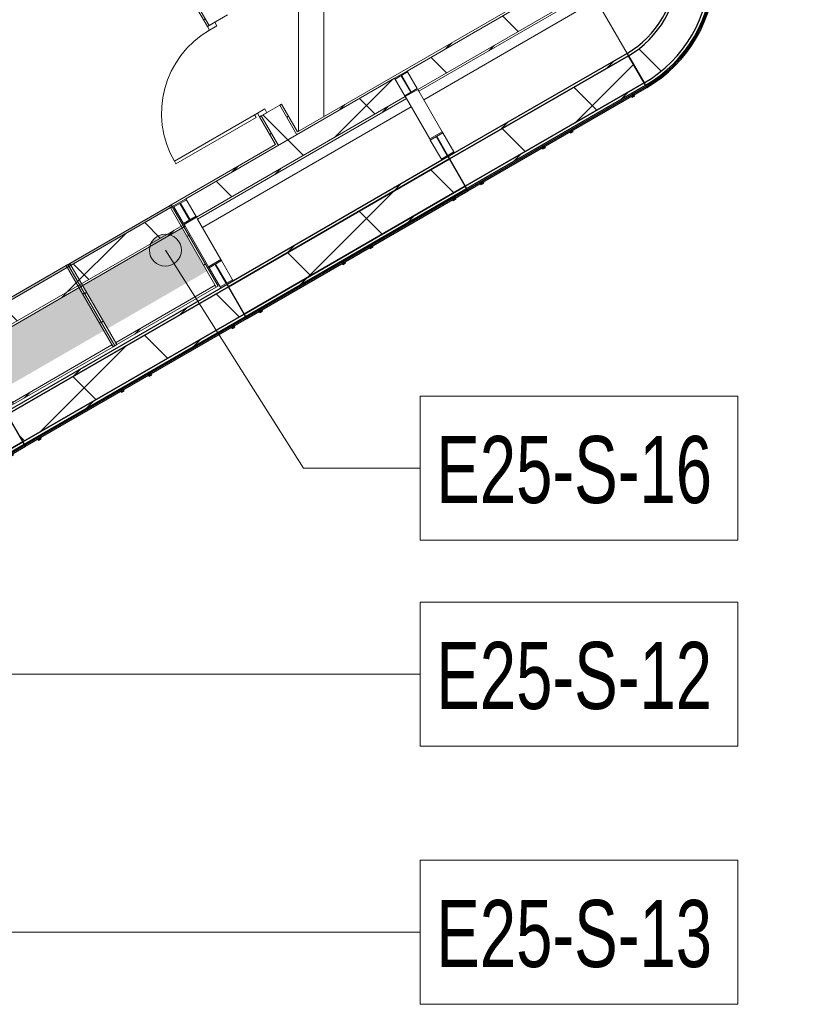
# Model space of a CAD drawing. Header units: centimetres. Extents: x 6036 to 22185, y 5782 to 11383.
# Tile 4 of 183: x 7046 to 7786, y 7270 to 8195. Entities that reach past the tile are written whole.
import ezdxf

# ---------------------------------------------------------------- set-up
doc = ezdxf.new("R2010")
doc.units = ezdxf.units.CM
for name, color, linetype, lineweight in [('A-ANNO-KEYN', 231, 'Continuous', 9), ('A-DOOR', 31, 'Continuous', 9), ('A-DOOR-FRAM', 31, 'Continuous', 9), ('A-DOOR-OPNG', 31, 'Continuous', 9), ('A-FLOR', 192, 'Continuous', 9), ('A-GENM', 13, 'Continuous', 9), ('A-WALL', 113, 'Continuous', 9), ('A-WALL-FNSH', 113, 'Continuous', 25), ('A-WALL-PATT', 111, 'Continuous', 25), ('S-BEAM', 12, 'Continuous', 9)]:
    doc.layers.add(name, color=color, linetype=linetype, lineweight=lineweight)
doc.styles.add('Arial Narrow', font='ARIALN.TTF', dxfattribs={"width": 0.85, "height": 63})
pattern_1 = [(45, (0, 0), (-21.2132, 21.2132), [])]
pattern_2 = [(45, (0, 0), (-53.033, 53.033), []), (135, (0, 0), (-53.033, -53.033), [])]
pattern_3 = [(195, (10067.627, 3362.18), (7.76457, -28.977775), [])]
pattern_4 = [(195, (10179.627, 3362.18), (7.76457, -28.977775), [])]

# ---------------------------------------------------------------- blocks, each defined once
blk = doc.blocks.new('GEMO_PanelElewacyjnyParter - GEMO_PanelElewacyjnyParter-V1-7-00 ZestMeble')
at = {"layer": 'S-BEAM'}
h = blk.add_hatch(dxfattribs=at)
h.set_pattern_fill('FP_4', color=256, style=0, pattern_type=2)
h.set_pattern_definition([(15, (-9883.627, -3160.18), (-7.76457, 28.977775), [])])
h.paths.add_polyline_path([(-120, 66.4), (120, 66.4), (120, 68.94), (-120, 68.94)])
h.paths.add_polyline_path([(-120, 98.5), (120, 98.5), (120, 101.04), (-120, 101.04)])
h = blk.add_hatch(dxfattribs=at)
h.set_pattern_fill('FP_3', color=256, style=0, pattern_type=2)
h.set_pattern_definition([(15, (-9883.63, -3160.18), (-19.41143, 72.44444), []), (105, (-9883.63, -3160.18), (-72.44444, -19.41143), [])])
h.paths.add_polyline_path([(-120, 68.94), (120, 68.94), (120, 98.5), (-120, 98.5)])
for p, q in [((-113.25, 158.77), (-112, 158.77)), ((112, 158.77), (113.25, 158.77)), ((-120, 65.24), (-120, 66.4)), ((120, 66.4), (120, 65.24))]:
    blk.add_line(p, q, dxfattribs=at)
at = {"layer": 'S-BEAM', "lineweight": 25}
for p, q in [((120, 101.04), (-120, 101.04)), ((-120, 101.04), (-120, 98.5)), ((120, 98.5), (-120, 98.5)), ((-120, 98.5), (-120, 68.94)), ((-120, 98.5), (120, 98.5)), ((120, 98.5), (120, 101.04)), ((120, 68.94), (120, 98.5)), ((-120, 68.94), (120, 68.94)), ((120, 68.94), (-120, 68.94)), ((-120, 68.94), (-120, 66.4)), ((-120, 66.4), (120, 66.4)), ((120, 65.24), (-120, 65.24)), ((-120, 65.24), (-120, 64.09)), ((120, 66.4), (120, 68.94)), ((120, 64.09), (120, 65.24)), ((-120, 64.09), (120, 64.09)), ((-103.5, 64.09), (-106.5, 64.09)), ((-106.5, 64.09), (-106.5, 62.93)), ((-106.5, 62.93), (-103.5, 62.93)), ((-103.5, 62.93), (-103.5, 64.09)), ((-13.5, 64.09), (-16.5, 64.09)), ((-16.5, 64.09), (-16.5, 62.93)), ((-16.5, 62.93), (-13.5, 62.93)), ((-13.5, 62.93), (-13.5, 64.09)), ((16.5, 64.09), (13.5, 64.09)), ((13.5, 64.09), (13.5, 62.93)), ((13.5, 62.93), (16.5, 62.93)), ((16.5, 62.93), (16.5, 64.09)), ((106.5, 64.09), (103.5, 64.09)), ((103.5, 64.09), (103.5, 62.93)), ((103.5, 62.93), (106.5, 62.93)), ((106.5, 62.93), (106.5, 64.09))]:
    blk.add_line(p, q, dxfattribs=at)
blk = doc.blocks.new('GEMO_PanelElewacyjnyParterNarozny - GEMO_PanelElewacyjnyParterNarozny-5529149-7-00 ZestMeble')
at = {"layer": 'S-BEAM'}
h = blk.add_hatch(dxfattribs=at)
h.set_pattern_fill('FP_16', color=256, style=0, pattern_type=2)
h.set_pattern_definition([(315, (-8241.887, 7571.006), (21.2132, 21.2132), [])])
h.paths.add_polyline_path([(-108.78, -62.8), (-101.98, -73.32), (-94.18, -83.11), (-85.43, -92.07), (-75.84, -100.12), (-65.49, -107.18), (-54.5, -113.17), (-42.96, -118.03), (-30.99, -121.72), (-18.72, -124.2), (-6.26, -125.45), (6.26, -125.45), (18.72, -124.2), (33.68, -120.89), (42.96, -118.03), (54.5, -113.17), (65.49, -107.18), (75.84, -100.12), (85.43, -92.07), (94.18, -83.11), (101.98, -73.32), (108.78, -62.8), (106.58, -61.53), (99.92, -71.84), (92.27, -81.43), (83.71, -90.21), (74.31, -98.1), (64.17, -105.01), (53.4, -110.88), (42.09, -115.64), (30.37, -119.26), (18.34, -121.69), (6.13, -122.91), (-6.13, -122.91), (-18.34, -121.69), (-30.37, -119.26), (-42.09, -115.64), (-55.36, -109.81), (-64.17, -105.01), (-74.31, -98.1), (-83.71, -90.21), (-92.27, -81.43), (-99.92, -71.84), (-106.58, -61.53), (-108.39, -62.58)])
h.paths.add_polyline_path([(-80.98, -46.75), (-75, -55.84), (-68.01, -64.17), (-60.1, -71.63), (-51.38, -78.12), (-41.96, -83.56), (-30.31, -88.36), (-19.6, -91.33), (-10.86, -92.87), (0, -93.5), (10.86, -92.87), (21.56, -90.98), (33.68, -87.13), (41.96, -83.56), (51.43, -78.08), (60.1, -71.63), (69.19, -62.76), (75, -55.84), (80.98, -46.75), (78.78, -45.48), (72.96, -54.32), (66.16, -62.42), (58.47, -69.68), (49.99, -76), (40.82, -81.29), (31.11, -85.48), (20.98, -88.51), (10.56, -90.35), (-1.84, -90.86), (-10.56, -90.35), (-21.47, -88.36), (-31.11, -85.48), (-40.82, -81.29), (-49.99, -76), (-58.47, -69.68), (-66.16, -62.42), (-72.96, -54.32), (-78.78, -45.48)])
h = blk.add_hatch(dxfattribs=at)
h.set_pattern_fill('FP_15', color=256, style=0, pattern_type=2)
h.set_pattern_definition([(315, (-8241.89, 7571.006), (53.033, 53.033), []), (45, (-8241.89, 7571.006), (-53.033, 53.033), [])])
h.paths.add_polyline_path([(-106.58, -61.53), (-99.92, -71.84), (-92.27, -81.43), (-83.71, -90.21), (-72.87, -99.08), (-64.17, -105.01), (-53.4, -110.88), (-42.09, -115.64), (-30.37, -119.26), (-18.34, -121.69), (-6.13, -122.91), (6.13, -122.91), (18.34, -121.69), (33.68, -118.24), (42.09, -115.64), (55.36, -109.81), (64.17, -105.01), (74.31, -98.1), (83.71, -90.21), (92.27, -81.43), (99.92, -71.84), (106.58, -61.53), (80.98, -46.75), (75, -55.84), (68.01, -64.17), (60.1, -71.63), (51.38, -78.12), (41.96, -83.56), (30.31, -88.36), (21.56, -90.98), (10.86, -92.87), (-1.84, -93.4), (-10.86, -92.87), (-21.56, -90.98), (-31.98, -87.87), (-41.96, -83.56), (-51.38, -78.12), (-60.1, -71.63), (-68.01, -64.17), (-75, -55.84), (-80.98, -46.75)])
for p, q in [((-78.78, -45.48), (-28.78, -16.61)), ((-28.78, -16.61), (-20.78, -12)), ((20.78, -12), (28.78, -16.61)), ((28.78, -16.61), (78.78, -45.48)), ((-109.78, -63.38), (-108.78, -62.8)), ((108.78, -62.8), (109.78, -63.38))]:
    blk.add_line(p, q, dxfattribs=at)
at = {"layer": 'S-BEAM', "lineweight": 25}
for p, q in [((-78.78, -45.48), (-80.98, -46.75)), ((80.98, -46.75), (78.78, -45.48)), ((-80.98, -46.75), (-106.58, -61.53)), ((106.58, -61.53), (80.98, -46.75)), ((-109.78, -63.38), (-110.78, -63.96)), ((-106.58, -61.53), (-108.78, -62.8)), ((108.78, -62.8), (106.58, -61.53)), ((110.78, -63.96), (109.78, -63.38))]:
    blk.add_line(p, q, dxfattribs=at)
at = {"layer": 'S-BEAM'}
for start, end in [(210, 249.12862), (274.40904, 330)]:
    blk.add_arc((0, 0), 33.23, start, end, dxfattribs=at)
at = {"layer": 'S-BEAM', "lineweight": 25}
for radius in [90.96, 93.5, 93.5, 127.91, 126.76, 125.6, 123.06, 123.06]:
    blk.add_arc((0, 0), radius, 210, 330, dxfattribs=at)
blk = doc.blocks.new('DOOR_Drzwi-1S_P1 - C13-D_Drzwi_90x200_-8232744-7-00 ZestMeble')
at = {"layer": 'A-DOOR'}
for p, q in [((45, -12), (45, -102)), ((48, -15), (45, -15)), ((48, -15), (48, -102)), ((48, -102), (45, -102))]:
    blk.add_line(p, q, dxfattribs=at)
at = {"layer": 'A-DOOR-FRAM'}
for p, q in [((-45, -4), (-49, -4)), ((-49, -4), (-49, -12)), ((-45, -12), (-45, -4)), ((49, -4), (45, -4)), ((45, -4), (45, -12)), ((49, -12), (49, -4)), ((-49, -12), (-45, -12)), ((45, -12), (49, -12))]:
    blk.add_line(p, q, dxfattribs=at)
at = {"layer": 'A-DOOR-OPNG'}
blk.add_arc((45, -12), 90, 180, 270, dxfattribs=at)
blk = doc.blocks.new('FURN_St_Szafka14 - E25-S-16_Szafka-10390550-7-00 ZestMeble')
at = {"layer": 'A-GENM'}
h = blk.add_hatch(dxfattribs=at)
h.set_pattern_fill('FP_30', color=256, style=0, pattern_type=2)
h.set_pattern_definition(pattern_3)
h.paths.add_polyline_path([(-54, 98.07), (-56, 98.07), (-56, 10), (-54, 10), (-54, 77.68)])
h = blk.add_hatch(dxfattribs=at)
h.set_pattern_fill('FP_30', color=256, style=0, pattern_type=2)
h.set_pattern_definition(pattern_3)
h.paths.add_polyline_path([(54, 98.07), (-54, 98.07), (-54, 96.07), (54, 96.07)])
h = blk.add_hatch(dxfattribs=at)
h.set_pattern_fill('FP_30', color=256, style=0, pattern_type=2)
h.set_pattern_definition(pattern_3)
h.paths.add_polyline_path([(56, 98.07), (54, 98.07), (54, 10), (56, 10), (56, 96.67)])
h = blk.add_hatch(color=201, dxfattribs=at)
h.paths.add_polyline_path([(54, 80.76), (-54, 80.76), (-54, 34), (54, 34), (54, 79.87)])
h.paths.add_polyline_path([(54, 12), (-54, 12), (-54, 10), (54, 10)])
at = {"layer": 'A-GENM', "lineweight": 18}
for p, q in [((-54, 98.07), (-56, 98.07)), ((-56, 98.07), (-56, 10)), ((54, 98.07), (-54, 98.07)), ((-54, 98.07), (-54, 96.07)), ((-54, 10), (-54, 98.07)), ((-54, 96.07), (54, 96.07)), ((54, 96.07), (54, 98.07)), ((56, 98.07), (54, 98.07)), ((54, 98.07), (54, 10)), ((56, 10), (56, 98.07)), ((-56, 10), (-54, 10)), ((54, 10), (56, 10))]:
    blk.add_line(p, q, dxfattribs=at)
at = {"layer": 'A-GENM'}
blk.add_line((-54, 10), (54, 10), dxfattribs=at)
blk = doc.blocks.new('FURN_St_Szafka14 - E25-S-16_Szafka-V10-7-00 ZestMeble')
at = {"layer": 'A-GENM'}
h = blk.add_hatch(dxfattribs=at)
h.set_pattern_fill('FP_31', color=256, style=0, pattern_type=2)
h.set_pattern_definition(pattern_4)
h.paths.add_polyline_path([(-54, 98.07), (-56, 98.07), (-56, 10), (-54, 10), (-54, 83.86)])
h = blk.add_hatch(dxfattribs=at)
h.set_pattern_fill('FP_31', color=256, style=0, pattern_type=2)
h.set_pattern_definition(pattern_4)
h.paths.add_polyline_path([(54, 98.07), (-54, 98.07), (-54, 96.07), (54, 96.07)])
h = blk.add_hatch(dxfattribs=at)
h.set_pattern_fill('FP_31', color=256, style=0, pattern_type=2)
h.set_pattern_definition(pattern_4)
h.paths.add_polyline_path([(56, 98.07), (54, 98.07), (54, 10), (56, 10), (56, 74.21)])
h = blk.add_hatch(color=201, dxfattribs=at)
h.paths.add_polyline_path([(54, 80.76), (-54, 80.76), (-54, 34), (54, 34), (54, 70.75)])
h.paths.add_polyline_path([(54, 12), (-54, 12), (-53.79, 10), (54, 10), (54, 11.15)])
at = {"layer": 'A-GENM', "lineweight": 18}
for p, q in [((-54, 98.07), (-56, 98.07)), ((-56, 98.07), (-56, 10)), ((54, 98.07), (-54, 98.07)), ((-54, 98.07), (-54, 96.07)), ((-54, 10), (-54, 98.07)), ((-54, 96.07), (54, 96.07)), ((54, 96.07), (54, 98.07)), ((56, 98.07), (54, 98.07)), ((54, 98.07), (54, 10)), ((56, 10), (56, 98.07)), ((-56, 10), (-54, 10)), ((54, 10), (56, 10))]:
    blk.add_line(p, q, dxfattribs=at)
at = {"layer": 'A-GENM'}
blk.add_line((-54, 10), (54, 10), dxfattribs=at)

msp = doc.modelspace()

# ---------------------------------------------------------------- hatches: boundary and pattern name
at = {"layer": 'A-ANNO-KEYN'}
h = msp.add_hatch(color=256, dxfattribs=at)
edge = h.paths.add_edge_path()
edge.add_arc((7182.72, 7978.3), 15, 0, 360)
at = {"layer": 'A-WALL-PATT', "lineweight": 9}
h = msp.add_hatch(dxfattribs=at)
h.set_pattern_fill('FP_13', color=256, style=0, pattern_type=2)
h.set_pattern_definition(pattern_1)
h.paths.add_polyline_path([(6659.79, 7713.49), (6676.54, 7723.16), (6675.54, 7724.89), (6658.79, 7715.22)])
h.paths.add_polyline_path([(6773.53, 7779.16), (6787.39, 7787.16), (6786.39, 7788.89), (6772.53, 7780.89)])
h.paths.add_polyline_path([(6981.38, 7899.16), (6995.23, 7907.16), (6994.23, 7908.89), (6980.38, 7900.89)])
h.paths.add_polyline_path([(7189.22, 8019.16), (7288.88, 8076.69), (7287.88, 8078.42), (7188.22, 8020.89)])
h.paths.add_polyline_path([(7306.2, 8086.69), (7572.51, 8240.44), (7571.51, 8242.18), (7305.2, 8088.42)])
h = msp.add_hatch(dxfattribs=at)
h.set_pattern_fill('FP_13', color=256, style=0, pattern_type=2)
h.set_pattern_definition(pattern_1)
h.paths.add_polyline_path([(7305.2, 8088.42), (7306.93, 8089.42), (7291.93, 8115.41), (7290.2, 8114.41), (7299.68, 8097.98)])
h.paths.add_polyline_path([(7241.2, 8199.28), (7242.93, 8200.28), (7217.12, 8244.98), (7213.66, 8246.98), (7235.66, 8208.87)])
h = msp.add_hatch(dxfattribs=at)
h.set_pattern_fill('FP_14', color=256, style=0, pattern_type=2)
h.set_pattern_definition(pattern_2)
h.paths.add_polyline_path([(7419.84, 8129.21), (7593.26, 8229.33), (7583.26, 8246.65), (7409.84, 8146.53), (7419.34, 8130.08)])
h = msp.add_hatch(dxfattribs=at)
h.set_pattern_fill('FP_13', color=256, style=0, pattern_type=2)
h.set_pattern_definition(pattern_1)
h.paths.add_polyline_path([(7286.15, 8077.42), (7287.88, 8078.42), (7272.88, 8104.41), (7271.15, 8103.41)])
h.paths.add_polyline_path([(7222.15, 8188.28), (7223.88, 8189.28), (7201.02, 8228.87), (7197.56, 8230.87)])
h = msp.add_hatch(dxfattribs=at)
h.set_pattern_fill('FP_14', color=256, style=0, pattern_type=2)
h.set_pattern_definition(pattern_2)
h.paths.add_polyline_path([(7288.88, 8076.69), (7306.2, 8086.69), (7290.2, 8114.41), (7272.88, 8104.41), (7287.88, 8078.42)])
h.paths.add_polyline_path([(7223.88, 8189.28), (7241.2, 8199.28), (7233.66, 8212.34), (7199.02, 8232.34), (7201.02, 8228.87)])
h = msp.add_hatch(dxfattribs=at)
h.set_pattern_fill('FP_13', color=256, style=0, pattern_type=2)
h.set_pattern_definition(pattern_1)
h.paths.add_polyline_path([(7420.84, 8127.48), (7594.26, 8227.6), (7593.26, 8229.33), (7419.84, 8129.21)])
h = msp.add_hatch(dxfattribs=at)
h.set_pattern_fill('FP_14', color=256, style=0, pattern_type=2)
h.set_pattern_definition(pattern_2)
h.paths.add_polyline_path([(7212, 8009.21), (7408.15, 8122.46), (7398.15, 8139.78), (7202, 8026.53), (7209.1, 8014.23)])
h = msp.add_hatch(dxfattribs=at)
h.set_pattern_fill('FP_14', color=256, style=0, pattern_type=2)
h.set_pattern_definition(pattern_2)
h.paths.add_polyline_path([(7447.62, 8066.95), (7448.19, 8067.28), (7437.8, 8085.28), (7437.22, 8084.95)])
h.paths.add_polyline_path([(7413.21, 8126.54), (7413.78, 8126.87), (7404.78, 8142.45), (7404.21, 8142.12), (7409.19, 8133.5)])
h = msp.add_hatch(dxfattribs=at)
h.set_pattern_fill('FP_13', color=256, style=0, pattern_type=2)
h.set_pattern_definition(pattern_1)
h.paths.add_polyline_path([(7213, 8007.48), (7409.15, 8120.73), (7408.15, 8122.46), (7212, 8009.2)])
h = msp.add_hatch(dxfattribs=at)
h.set_pattern_fill('FP_14', color=256, style=0, pattern_type=2)
h.set_pattern_definition(pattern_2)
h.paths.add_polyline_path([(7004.15, 7889.21), (7200.31, 8002.46), (7190.31, 8019.78), (6994.15, 7906.53), (7003.65, 7890.08)])
h = msp.add_hatch(dxfattribs=at)
h.set_pattern_fill('FP_13', color=256, style=0, pattern_type=2)
h.set_pattern_definition(pattern_1)
h.paths.add_polyline_path([(7005.15, 7887.48), (7201.31, 8000.73), (7200.31, 8002.46), (7004.15, 7889.21)])
at = {"layer": 'S-BEAM'}
h = msp.add_hatch(dxfattribs=at)
h.set_pattern_fill('FP_13', color=256, style=0, pattern_type=2)
h.set_pattern_definition(pattern_1)
h.paths.add_polyline_path([(7465.8, 8036.11), (7633.81, 8133.11), (7632.54, 8135.31), (7464.53, 8038.31)])
h.paths.add_polyline_path([(7449.75, 8063.91), (7617.76, 8160.91), (7616.49, 8163.11), (7448.48, 8066.11)])
h = msp.add_hatch(dxfattribs=at)
h.set_pattern_fill('FP_14', color=256, style=0, pattern_type=2)
h.set_pattern_definition(pattern_2)
h.paths.add_polyline_path([(7464.53, 8038.31), (7632.54, 8135.31), (7617.76, 8160.91), (7449.75, 8063.91)])
h = msp.add_hatch(dxfattribs=at)
h.set_pattern_fill('FP_13', color=256, style=0, pattern_type=2)
h.set_pattern_definition(pattern_1)
h.paths.add_polyline_path([(7257.95, 7916.11), (7465.8, 8036.11), (7464.53, 8038.31), (7256.68, 7918.31)])
h.paths.add_polyline_path([(7241.9, 7943.91), (7449.75, 8063.91), (7448.48, 8066.11), (7240.63, 7946.11)])
h = msp.add_hatch(dxfattribs=at)
h.set_pattern_fill('FP_14', color=256, style=0, pattern_type=2)
h.set_pattern_definition(pattern_2)
h.paths.add_polyline_path([(7256.68, 7918.31), (7464.53, 8038.31), (7449.75, 8063.91), (7241.9, 7943.91)])
h = msp.add_hatch(dxfattribs=at)
h.set_pattern_fill('FP_13', color=256, style=0, pattern_type=2)
h.set_pattern_definition(pattern_1)
h.paths.add_polyline_path([(7050.11, 7796.11), (7257.95, 7916.11), (7256.68, 7918.31), (7048.84, 7798.31)])
h.paths.add_polyline_path([(7034.06, 7823.91), (7241.9, 7943.91), (7240.63, 7946.11), (7032.79, 7826.11)])
h = msp.add_hatch(dxfattribs=at)
h.set_pattern_fill('FP_14', color=256, style=0, pattern_type=2)
h.set_pattern_definition(pattern_2)
h.paths.add_polyline_path([(7048.84, 7798.31), (7256.68, 7918.31), (7241.9, 7943.91), (7034.06, 7823.91), (7037.57, 7817.83)])

# ---------------------------------------------------------------- linework, layer by layer
at = {"layer": 'A-ANNO-KEYN'}
for p, q in [((7182.72, 7978.3), (7312.37, 7773.48)), ((7312.37, 7773.48), (7422.28, 7773.48)), ((6992.75, 7580.09), (7422.28, 7580.09)), ((7027.25, 7337.78), (7422.28, 7337.78))]:
    msp.add_line(p, q, dxfattribs=at)
at = {"layer": 'A-ANNO-KEYN', "flags": 128}
for points in [[(7422.28, 7841.13), (7720.54, 7841.13), (7720.54, 7705.83), (7422.28, 7705.83)], [(7422.28, 7647.74), (7720.54, 7647.74), (7720.54, 7512.44), (7422.28, 7512.44)], [(7422.28, 7405.43), (7720.54, 7405.43), (7720.54, 7270.13), (7422.28, 7270.13)]]:
    msp.add_lwpolyline(points, close=True, dxfattribs=at)
at = {"layer": 'A-ANNO-KEYN'}
msp.add_circle((7182.72, 7978.3), 15, dxfattribs=at)
at = {"layer": 'A-FLOR'}
for p, q in [((7307.71, 8089.87), (7307.71, 8393.9)), ((7331.71, 8380.05), (7331.71, 8103.73))]:
    msp.add_line(p, q, dxfattribs=at)
at = {"layer": 'A-WALL', "color": 9, "lineweight": 18}
for p, q in [((7583.26, 8246.65), (7409.84, 8146.53)), ((7223.88, 8189.28), (7199.02, 8232.34)), ((7593.26, 8229.33), (7419.84, 8129.21)), ((7223.88, 8189.28), (7241.2, 8199.28)), ((7398.65, 8138.91), (7410.34, 8145.66)), ((7410.34, 8145.66), (7419.34, 8130.08)), ((7398.15, 8139.78), (7202, 8026.53)), ((7398.15, 8139.78), (7398.65, 8138.91)), ((7408.15, 8122.46), (7398.15, 8139.78)), ((7404.78, 8142.45), (7404.21, 8142.12)), ((7404.21, 8142.12), (7413.21, 8126.54)), ((7413.78, 8126.87), (7404.78, 8142.45)), ((7419.34, 8130.08), (7407.65, 8123.33)), ((7408.15, 8122.46), (7419.84, 8129.21)), ((7408.15, 8122.46), (7212, 8009.21)), ((7407.65, 8123.33), (7408.15, 8122.46)), ((7413.21, 8126.54), (7413.78, 8126.87)), ((7290.2, 8114.41), (7272.88, 8104.41)), ((7306.2, 8086.69), (7290.2, 8114.41)), ((7288.88, 8076.69), (7272.88, 8104.41)), ((7442.78, 8089.49), (7431.09, 8082.74)), ((7431.09, 8082.74), (7431.66, 8081.74)), ((7431.66, 8081.74), (7443.35, 8088.49)), ((7437.8, 8085.28), (7437.22, 8084.95)), ((7437.22, 8084.95), (7447.62, 8066.95)), ((7448.19, 8067.28), (7437.8, 8085.28)), ((7443.35, 8088.49), (7442.78, 8089.49)), ((7453.75, 8070.49), (7442.06, 8063.74)), ((7442.06, 8063.74), (7442.63, 8062.74)), ((7442.63, 8062.74), (7454.32, 8069.49)), ((7447.62, 8066.95), (7448.19, 8067.28)), ((7454.32, 8069.49), (7453.75, 8070.49)), ((7190.81, 8018.91), (7202.5, 8025.66)), ((7202.5, 8025.66), (7202, 8026.53)), ((7202, 8026.53), (7212, 8009.21)), ((7190.31, 8019.78), (6994.15, 7906.53)), ((7199.81, 8003.33), (7190.81, 8018.91)), ((7196.94, 8022.45), (7196.37, 8022.12)), ((7196.37, 8022.12), (7205.37, 8006.54)), ((7205.94, 8006.87), (7196.94, 8022.45)), ((7211.5, 8010.08), (7199.81, 8003.33)), ((7200.31, 8002.46), (7212, 8009.21)), ((7212, 8009.21), (7211.5, 8010.08)), ((7200.31, 8002.46), (7004.15, 7889.21)), ((7205.37, 8006.54), (7205.94, 8006.87)), ((7234.93, 7969.49), (7223.24, 7962.74)), ((7223.24, 7962.74), (7223.82, 7961.74)), ((7223.82, 7961.74), (7235.51, 7968.49)), ((7229.95, 7965.28), (7229.38, 7964.95)), ((7229.38, 7964.95), (7239.77, 7946.95)), ((7240.34, 7947.28), (7229.95, 7965.28)), ((7235.51, 7968.49), (7234.93, 7969.49)), ((7245.9, 7950.49), (7234.21, 7943.74)), ((7234.21, 7943.74), (7234.79, 7942.74)), ((7234.79, 7942.74), (7246.48, 7949.49)), ((7239.77, 7946.95), (7240.34, 7947.28)), ((7246.48, 7949.49), (7245.9, 7950.49))]:
    msp.add_line(p, q, dxfattribs=at)
at = {"layer": 'A-WALL'}
for p, q in [((7409.84, 8146.53), (7398.15, 8139.78)), ((7398.15, 8139.78), (7409.84, 8146.53)), ((7442.78, 8089.49), (7420.84, 8127.48)), ((7431.09, 8082.74), (7409.15, 8120.73)), ((7442.06, 8063.74), (7431.66, 8081.74)), ((7443.35, 8088.49), (7453.75, 8070.49)), ((7202, 8026.53), (7190.31, 8019.78)), ((7190.31, 8019.78), (7202, 8026.53)), ((7234.93, 7969.49), (7213, 8007.48)), ((7201.31, 8000.73), (7223.24, 7962.74)), ((7234.21, 7943.74), (7223.82, 7961.74)), ((7235.51, 7968.49), (7245.9, 7950.49))]:
    msp.add_line(p, q, dxfattribs=at)
at = {"layer": 'A-WALL-FNSH', "color": 253, "lineweight": 9}
for p, q in [((7571.51, 8242.18), (7306.93, 8089.42)), ((7197.56, 8230.87), (7222.15, 8188.28)), ((7420.84, 8127.48), (7594.26, 8227.6)), ((7222.15, 8188.28), (7223.88, 8189.28)), ((7419.84, 8129.21), (7420.84, 8127.48)), ((7213, 8007.48), (7409.15, 8120.73)), ((7409.15, 8120.73), (7408.15, 8122.46)), ((7291.93, 8115.41), (7290.2, 8114.41)), ((7306.93, 8089.42), (7291.93, 8115.41)), ((7272.88, 8104.41), (7271.15, 8103.41)), ((7271.15, 8103.41), (7286.15, 8077.42)), ((7286.15, 8077.42), (7188.22, 8020.89)), ((7188.22, 8020.89), (7189.22, 8019.16)), ((7212, 8009.21), (7213, 8007.48)), ((7005.15, 7887.48), (7201.31, 8000.73)), ((7201.31, 8000.73), (7200.31, 8002.46))]:
    msp.add_line(p, q, dxfattribs=at)
at = {"layer": 'S-BEAM'}
for p, q in [((7425.46, 8119.49), (7587.62, 8213.11)), ((7587.62, 8213.11), (7616.49, 8163.11)), ((7633.81, 8133.11), (7634.39, 8132.11)), ((7217.61, 7999.49), (7413.77, 8112.74)), ((7465.8, 8036.11), (7466.38, 8035.11)), ((7466.38, 8035.11), (7465.8, 8036.11)), ((7204.84, 7992.11), (7205.92, 7992.74)), ((7257.95, 7916.11), (7258.53, 7915.11)), ((7258.53, 7915.11), (7257.95, 7916.11)), ((7050.68, 7795.11), (7050.11, 7796.11))]:
    msp.add_line(p, q, dxfattribs=at)
at = {"layer": 'S-BEAM', "lineweight": 25}
for p, q in [((7616.49, 8163.11), (7448.48, 8066.11)), ((7449.75, 8063.91), (7617.76, 8160.91)), ((7617.76, 8160.91), (7449.75, 8063.91)), ((7617.76, 8160.91), (7616.49, 8163.11)), ((7632.54, 8135.31), (7617.76, 8160.91)), ((7632.54, 8135.31), (7464.53, 8038.31)), ((7464.53, 8038.31), (7632.54, 8135.31)), ((7465.8, 8036.11), (7633.81, 8133.11)), ((7634.39, 8132.11), (7466.38, 8035.11)), ((7466.95, 8034.11), (7634.96, 8131.11)), ((7633.81, 8133.11), (7632.54, 8135.31)), ((7634.96, 8131.11), (7634.39, 8132.11)), ((7623.27, 8124.36), (7620.67, 8122.86)), ((7620.67, 8122.86), (7621.25, 8121.86)), ((7621.25, 8121.86), (7623.85, 8123.36)), ((7623.85, 8123.36), (7623.27, 8124.36)), ((7565.25, 8090.86), (7562.65, 8089.36)), ((7565.83, 8089.86), (7565.25, 8090.86)), ((7562.65, 8089.36), (7563.23, 8088.36)), ((7563.23, 8088.36), (7565.83, 8089.86)), ((7539.27, 8075.86), (7536.67, 8074.36)), ((7536.67, 8074.36), (7537.25, 8073.36)), ((7537.25, 8073.36), (7539.84, 8074.86)), ((7539.84, 8074.86), (7539.27, 8075.86)), ((7448.48, 8066.11), (7240.63, 7946.11)), ((7241.9, 7943.91), (7449.75, 8063.91)), ((7449.75, 8063.91), (7241.9, 7943.91)), ((7449.75, 8063.91), (7448.48, 8066.11)), ((7448.48, 8066.11), (7449.75, 8063.91)), ((7464.53, 8038.31), (7449.75, 8063.91)), ((7449.75, 8063.91), (7464.53, 8038.31)), ((7464.53, 8038.31), (7256.68, 7918.31)), ((7256.68, 7918.31), (7464.53, 8038.31)), ((7257.95, 7916.11), (7465.8, 8036.11)), ((7466.38, 8035.11), (7258.53, 7915.11)), ((7465.8, 8036.11), (7464.53, 8038.31)), ((7464.53, 8038.31), (7465.8, 8036.11)), ((7466.95, 8034.11), (7466.38, 8035.11)), ((7466.38, 8035.11), (7466.95, 8034.11)), ((7481.24, 8042.36), (7478.65, 8040.86)), ((7478.65, 8040.86), (7479.22, 8039.86)), ((7479.22, 8039.86), (7481.82, 8041.36)), ((7481.82, 8041.36), (7481.24, 8042.36)), ((7259.11, 7914.11), (7466.95, 8034.11)), ((7455.26, 8027.36), (7452.66, 8025.86)), ((7452.66, 8025.86), (7453.24, 8024.86)), ((7453.24, 8024.86), (7455.84, 8026.36)), ((7455.84, 8026.36), (7455.26, 8027.36)), ((7377.32, 7982.36), (7374.72, 7980.86)), ((7374.72, 7980.86), (7375.3, 7979.86)), ((7375.3, 7979.86), (7377.9, 7981.36)), ((7377.9, 7981.36), (7377.32, 7982.36)), ((7351.34, 7967.36), (7348.74, 7965.86)), ((7348.74, 7965.86), (7349.32, 7964.86)), ((7349.32, 7964.86), (7351.92, 7966.36)), ((7351.92, 7966.36), (7351.34, 7967.36)), ((7240.63, 7946.11), (7032.79, 7826.11)), ((7034.06, 7823.91), (7241.9, 7943.91)), ((7241.9, 7943.91), (7034.06, 7823.91)), ((7241.9, 7943.91), (7240.63, 7946.11)), ((7240.63, 7946.11), (7241.9, 7943.91)), ((7256.68, 7918.31), (7241.9, 7943.91)), ((7241.9, 7943.91), (7256.68, 7918.31)), ((7256.68, 7918.31), (7048.84, 7798.31)), ((7048.84, 7798.31), (7256.68, 7918.31)), ((7050.11, 7796.11), (7257.95, 7916.11)), ((7258.53, 7915.11), (7050.68, 7795.11)), ((7257.95, 7916.11), (7256.68, 7918.31)), ((7256.68, 7918.31), (7257.95, 7916.11)), ((7259.11, 7914.11), (7258.53, 7915.11)), ((7258.53, 7915.11), (7259.11, 7914.11)), ((7273.4, 7922.36), (7270.8, 7920.86)), ((7270.8, 7920.86), (7271.38, 7919.86)), ((7271.38, 7919.86), (7273.97, 7921.36)), ((7273.97, 7921.36), (7273.4, 7922.36)), ((7051.26, 7794.11), (7259.11, 7914.11)), ((7247.42, 7907.36), (7244.82, 7905.86)), ((7244.82, 7905.86), (7245.4, 7904.86)), ((7245.4, 7904.86), (7247.99, 7906.36)), ((7247.99, 7906.36), (7247.42, 7907.36)), ((7169.47, 7862.36), (7166.88, 7860.86)), ((7166.88, 7860.86), (7167.45, 7859.86)), ((7167.45, 7859.86), (7170.05, 7861.36)), ((7170.05, 7861.36), (7169.47, 7862.36)), ((7143.49, 7847.36), (7140.9, 7845.86)), ((7140.9, 7845.86), (7141.47, 7844.86)), ((7141.47, 7844.86), (7144.07, 7846.36)), ((7144.07, 7846.36), (7143.49, 7847.36)), ((7034.06, 7823.91), (7048.84, 7798.31)), ((7048.84, 7798.31), (7050.11, 7796.11)), ((7050.68, 7795.11), (7051.26, 7794.11)), ((7065.55, 7802.36), (7062.95, 7800.86)), ((7062.95, 7800.86), (7063.53, 7799.86)), ((7063.53, 7799.86), (7066.13, 7801.36)), ((7066.13, 7801.36), (7065.55, 7802.36))]:
    msp.add_line(p, q, dxfattribs=at)

# ---------------------------------------------------------------- block references
at = {"layer": 'A-DOOR', "rotation": 299.9999999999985}
msp.add_blockref('DOOR_Drzwi-1S_P1 - C13-D_Drzwi_90x200_-8232744-7-00 ZestMeble', (7257.04, 8151.84), dxfattribs=at)
at = {"layer": 'A-GENM', "rotation": 209.9999999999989}
for name, p in [('FURN_St_Szafka14 - E25-S-16_Szafka-V10-7-00 ZestMeble', (7134.73, 8001.55)), ('FURN_St_Szafka14 - E25-S-16_Szafka-10390550-7-00 ZestMeble', (7037.73, 7945.55))]:
    msp.add_blockref(name, p, dxfattribs=at)
at = {"layer": 'S-BEAM'}
for name, p, rotation in [('GEMO_PanelElewacyjnyParterNarozny - GEMO_PanelElewacyjnyParterNarozny-5529149-7-00 ZestMeble', (7571.01, 8241.89), 90.00000000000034), ('GEMO_PanelElewacyjnyParter - GEMO_PanelElewacyjnyParter-V1-7-00 ZestMeble', (6979.38, 7678.61), 29.99999999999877)]:
    msp.add_blockref(name, p, dxfattribs=dict(at, rotation=rotation))

# ---------------------------------------------------------------- texts
at = {"layer": 'A-ANNO-KEYN', "char_height": 63, "width": 322.9999, "attachment_point": 1, "style": 'Arial Narrow'}
for s, insert in [('E25-S-16', (7437.28, 7803.8)), ('E25-S-12', (7437.28, 7610.41)), ('E25-S-13', (7437.28, 7368.1))]:
    msp.add_mtext(s, dxfattribs=dict(at, insert=insert))

doc.saveas('drawing.dxf')
